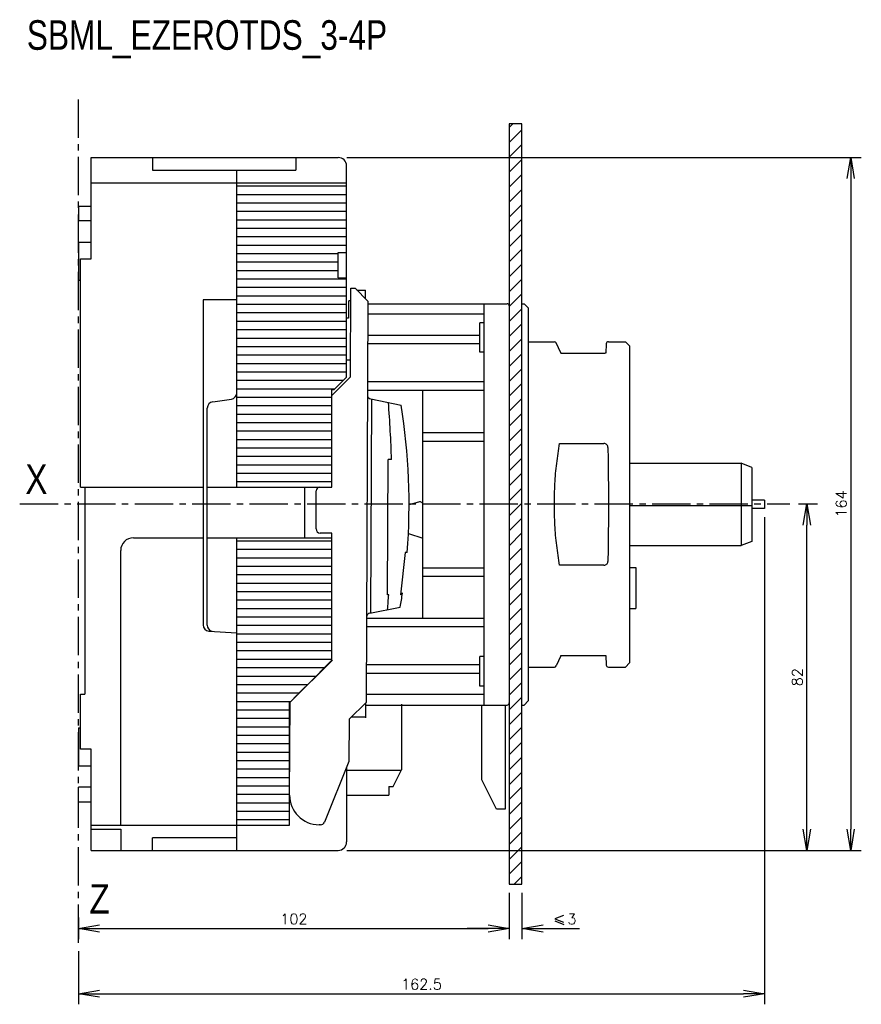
# Model space of a CAD drawing. Extents: x -741 to 1164, y -3289 to 616.
# Tile 58 of 65: x 98 to 297, y -114 to 119. Entities that reach past the tile are written whole.
import ezdxf

# ---------------------------------------------------------------- set-up
doc = ezdxf.new("R2010")
doc.units = 0
doc.header["$LTSCALE"] = 1.21
doc.header["$MEASUREMENT"] = 0
doc.linetypes.add('AXES2', pattern=[1.125, 0.75, -0.125, 0.125, -0.125])
doc.layers.get('0').update_dxf_attribs({"linetype": 'CONTINUOUS'})
doc.layers.get('Defpoints').update_dxf_attribs({"linetype": 'CONTINUOUS'})
for name, color, linetype in [('AXE', 80, 'AXES2'), ('COTATION1', 50, 'CONTINUOUS'), ('HACHURES1', 130, 'CONTINUOUS')]:
    doc.layers.add(name, color=color, linetype=linetype)
doc.styles.add('ROMANS', font='romans.shx')
doc.styles.get("Standard").update_dxf_attribs({"font": 'txt', "width": 0.8})
doc.dimstyles.new('SC_DEFAUT', dxfattribs={"dimscale": 0, "dimtxt": 2.5, "dimasz": 5, "dimexe": 2.5, "dimexo": 2, "dimgap": 1, "dimtad": 1, "dimdec": 4, "dimzin": 12, "dimdsep": 46, "dimtxsty": 'ROMANS', "dimblk1": 'OPEN', "dimblk2": 'OPEN', "dimsah": 1, "dimcen": 0, "dimadec": 0, "dimazin": 0, "dimtfac": 1, "dimtdec": 4, "dimtofl": 0, "dimtmove": 0, "dimatfit": 3, "dimldrblk": 'OPEN', "dimfxl": 0, "dimtolj": 1, "dimtzin": 12, "dimarcsym": 0})

# ---------------------------------------------------------------- blocks, each defined once
blk = doc.blocks.new('_OPEN')
at = {"color": 0, "linetype": 'ByBlock'}
for p, q in [((-1, 0.167), (0, 0)), ((0, 0), (-1, -0.167)), ((0, 0), (-1, 0))]:
    blk.add_line(p, q, dxfattribs=at)
blk = doc.blocks.new('*D89')
at = {"layer": 'COTATION1', "color": 0, "lineweight": -2}
for p, q in [((274.32, 1.45), (274.32, -113.87)), ((111.9, -101.33), (111.9, -113.87)), ((116.9, -111.37), (269.32, -111.37))]:
    blk.add_line(p, q, dxfattribs=at)
at = {"layer": 'Defpoints', "color": 0}
for p in [(274.32, 3.45), (111.9, -99.33), (274.32, -111.37)]:
    blk.add_point(p, dxfattribs=at)
at = {"layer": 'COTATION1', "color": 0, "lineweight": -2, "xscale": 5, "yscale": 5, "zscale": 5, "rotation": 180}
blk.add_blockref('_OPEN', (111.9, -111.37), dxfattribs=at)
at = {"layer": 'COTATION1', "color": 0, "lineweight": -2, "xscale": 5, "yscale": 5, "zscale": 5}
blk.add_blockref('_OPEN', (274.32, -111.37), dxfattribs=at)
at = {"layer": 'COTATION1', "color": 0, "insert": (193.11, -109.12), "char_height": 2.5, "attachment_point": 5, "style": 'ROMANS'}
blk.add_mtext('\\A1;162.5', dxfattribs=at)
blk = doc.blocks.new('*D90')
at = {"layer": 'COTATION1', "color": 0, "lineweight": -2}
for p, q in [((175.4, 86.55), (297.25, 86.55)), ((294.75, 81.55), (294.75, -72.45)), ((175.4, -77.45), (297.25, -77.45))]:
    blk.add_line(p, q, dxfattribs=at)
at = {"layer": 'Defpoints', "color": 0}
for p in [(173.4, 86.55), (173.4, -77.45), (294.75, -77.45)]:
    blk.add_point(p, dxfattribs=at)
at = {"layer": 'COTATION1', "color": 0, "lineweight": -2, "xscale": 5, "yscale": 5, "zscale": 5}
for p, rotation in [((294.75, 86.55), 90), ((294.75, -77.45), 270)]:
    blk.add_blockref('_OPEN', p, dxfattribs=dict(at, rotation=rotation))
at = {"layer": 'COTATION1', "color": 0, "insert": (292.5, 4.55), "char_height": 2.5, "attachment_point": 5, "rotation": 90, "style": 'ROMANS'}
blk.add_mtext('\\A1;164', dxfattribs=at)
blk = doc.blocks.new('*D91')
at = {"layer": 'COTATION1', "color": 0, "lineweight": -2}
for p, q in [((282.36, 4.55), (286.85, 4.55)), ((284.35, -72.45), (284.35, -0.45)), ((175.4, -77.45), (286.85, -77.45))]:
    blk.add_line(p, q, dxfattribs=at)
at = {"layer": 'Defpoints', "color": 0}
for p in [(280.36, 4.55), (284.35, 4.55), (173.4, -77.45)]:
    blk.add_point(p, dxfattribs=at)
at = {"layer": 'COTATION1', "color": 0, "lineweight": -2, "xscale": 5, "yscale": 5, "zscale": 5}
for p, rotation in [((284.35, 4.55), 90), ((284.35, -77.45), 270)]:
    blk.add_blockref('_OPEN', p, dxfattribs=dict(at, rotation=rotation))
at = {"layer": 'COTATION1', "color": 0, "insert": (282.1, -36.45), "char_height": 2.5, "attachment_point": 5, "rotation": 90, "style": 'ROMANS'}
blk.add_mtext('\\A1;82', dxfattribs=at)
blk = doc.blocks.new('*D133')
at = {"layer": 'COTATION1', "color": 0, "lineweight": -2}
for p, q in [((213.9, -87.45), (213.9, -98.43)), ((111.9, -93.35), (111.9, -98.43)), ((116.9, -95.93), (208.9, -95.93))]:
    blk.add_line(p, q, dxfattribs=at)
at = {"layer": 'Defpoints', "color": 0}
for p in [(213.9, -85.45), (111.9, -91.35), (213.9, -95.93)]:
    blk.add_point(p, dxfattribs=at)
at = {"layer": 'COTATION1', "color": 0, "lineweight": -2, "xscale": 5, "yscale": 5, "zscale": 5, "rotation": 180}
blk.add_blockref('_OPEN', (111.9, -95.93), dxfattribs=at)
at = {"layer": 'COTATION1', "color": 0, "lineweight": -2, "xscale": 5, "yscale": 5, "zscale": 5}
blk.add_blockref('_OPEN', (213.9, -95.93), dxfattribs=at)
at = {"layer": 'COTATION1', "color": 0, "insert": (162.9, -93.68), "char_height": 2.5, "attachment_point": 5, "style": 'ROMANS'}
blk.add_mtext('\\A1;102', dxfattribs=at)
blk = doc.blocks.new('*D183')
at = {"layer": 'COTATION1', "color": 0, "lineweight": -2}
for p, q in [((213.9, -87.45), (213.9, -98.43)), ((216.9, -87.45), (216.9, -98.43)), ((208.9, -95.93), (203.9, -95.93)), ((221.9, -95.93), (230.56, -95.93))]:
    blk.add_line(p, q, dxfattribs=at)
at = {"layer": 'Defpoints', "color": 0}
for p in [(213.9, -85.45), (216.9, -85.45), (216.9, -95.93)]:
    blk.add_point(p, dxfattribs=at)
at = {"layer": 'COTATION1', "color": 0, "lineweight": -2, "xscale": 5, "yscale": 5, "zscale": 5}
blk.add_blockref('_OPEN', (213.9, -95.93), dxfattribs=at)
at = {"layer": 'COTATION1', "color": 0, "lineweight": -2, "xscale": 5, "yscale": 5, "zscale": 5, "rotation": 180}
blk.add_blockref('_OPEN', (216.9, -95.93), dxfattribs=at)
at = {"layer": 'COTATION1', "color": 0, "insert": (228.73, -93.68), "char_height": 2.5, "attachment_point": 5, "style": 'ROMANS'}
blk.add_mtext('\\A1;3', dxfattribs=at)
blk = doc.blocks.new('A$C5B106324')
at = {"color": 0, "linetype": 'ByBlock', "lineweight": -2}
for p, q in [((-1.22, 3.07), (-3.33, 2.32)), ((-3.33, 2.32), (-1.22, 1.5)), ((-3.3, 1.81), (-1.2, 0.97))]:
    blk.add_line(p, q, dxfattribs=at)

msp = doc.modelspace()

# ---------------------------------------------------------------- hatches: boundary and pattern name
at = {"layer": 'HACHURES1'}
h = msp.add_hatch(dxfattribs=at)
h.set_pattern_fill('ANSI31', color=256, scale=20, style=0)
h.set_pattern_definition([(45, (-462.4126, -667.4874), (-1.767767, 1.767767), [])])
h.paths.add_polyline_path([(213.89611, -85.44815), (216.89611, -85.44815), (216.89611, 94.55185), (213.89611, 94.55185)])

# ---------------------------------------------------------------- linework, layer by layer
for p, q in [((114.89611, 86.55185), (173.39611, 86.55185)), ((114.89611, 62.55185), (114.89611, 86.55185)), ((129.39611, 86.55185), (129.39611, 83.55185)), ((163.39611, 86.55185), (163.39611, 83.55185)), ((175.39611, 34.55185), (175.39611, 84.55185)), ((129.39611, 83.55185), (163.39611, 83.55185)), ((149.39611, 8.55185), (149.39611, 83.55185)), ((114.89611, 80.55185), (175.39611, 80.55185)), ((175.39611, 79.75185), (149.39611, 79.75185)), ((175.39611, 77.75185), (149.39611, 77.75185)), ((111.89611, 75.05185), (111.89611, 71.55185)), ((111.89611, 75.05185), (114.89611, 75.05185)), ((175.39611, 75.75185), (149.39611, 75.75185)), ((175.39611, 73.75185), (149.39611, 73.75185)), ((114.89611, 71.55185), (111.89611, 71.55185)), ((175.39611, 71.75185), (149.39611, 71.75185)), ((175.39611, 69.75185), (149.39611, 69.75185)), ((175.39611, 67.75185), (149.39611, 67.75185)), ((111.89611, 66.55185), (111.89611, 57.55185)), ((111.89611, 66.55185), (114.89611, 66.55185)), ((175.39611, 65.75185), (149.39611, 65.75185)), ((173.39611, 63.75185), (149.39611, 63.75185)), ((173.39611, 64.05185), (175.39611, 64.05185)), ((173.39611, 58.05185), (173.39611, 64.05185)), ((112.39611, 8.55185), (112.39611, 62.55185)), ((112.39611, 62.55185), (114.89611, 62.55185)), ((173.39611, 61.75185), (149.39611, 61.75185)), ((173.39611, 59.75185), (149.39611, 59.75185)), ((111.89611, 57.55185), (112.39611, 57.55185)), ((175.39611, 57.75185), (149.39611, 57.75185)), ((173.39611, 58.05185), (175.39611, 58.05185)), ((175.39611, 55.75185), (149.39611, 55.75185)), ((175.39611, 53.75185), (149.39611, 53.75185)), ((176.3108, 34.60263), (176.3979, 55.60245)), ((176.3979, 55.60245), (177.39789, 55.5983)), ((176.3979, 55.60245), (177.39789, 55.5983)), ((177.39789, 55.5983), (180.38542, 52.58589)), ((177.39789, 55.5983), (180.38542, 52.58589)), ((177.84066, 55.15185), (179.89611, 55.15185)), ((179.89611, 53.07928), (179.89611, 55.15185)), ((179.89611, 53.07928), (179.89611, 54.95185)), ((149.39611, 52.89674), (141.39611, 52.89674)), ((141.39611, 52.89674), (141.39611, -24.03897)), ((175.39611, 51.75185), (149.39611, 51.75185)), ((176.38546, 52.60248), (175.88546, 52.60455)), ((175.90292, 48.50444), (175.88546, 52.60455)), ((180.38542, 52.58589), (179.9914, -42.4133)), ((180.38542, 52.58589), (179.9914, -42.4133)), ((180.38542, 52.58589), (179.9914, -42.4133)), ((180.38279, 51.95185), (213.39611, 51.95185)), ((207.89611, 51.95185), (207.89611, -43.04815)), ((213.89611, 51.95185), (213.89611, -43.04815)), ((216.89611, 51.95185), (217.39611, 51.95185)), ((218.39611, 50.95185), (217.39611, 51.95185)), ((175.39611, 49.75185), (149.39611, 49.75185)), ((207.89611, 49.45185), (180.37242, 49.45185)), ((218.39611, 50.95185), (218.39611, -42.04815)), ((175.39611, 47.75185), (149.39611, 47.75185)), ((175.86845, 48.50459), (175.39611, 48.50655)), ((207.89611, 47.45185), (206.89611, 47.45185)), ((206.89611, 40.45185), (206.89611, 47.45185)), ((175.39611, 45.75185), (149.39611, 45.75185)), ((206.89611, 44.45185), (180.35168, 44.45185)), ((175.39611, 43.75185), (149.39611, 43.75185)), ((206.89611, 42.45185), (180.34339, 42.45185)), ((218.39611, 42.95185), (224.57283, 42.95185)), ((226.08471, 40.3105), (225.02882, 42.65694)), ((236.87236, 42.47682), (236.76217, 40.25507)), ((237.37173, 42.95185), (241.39611, 42.95185)), ((241.39611, 42.95185), (242.39611, 41.95185)), ((242.39611, 41.95144), (242.39611, -33.04804)), ((175.39611, 41.75185), (149.39611, 41.75185)), ((175.39611, 39.75185), (149.39611, 39.75185)), ((207.89611, 40.45185), (206.89611, 40.45185)), ((226.09078, 40.29939), (226.08468, 40.31058)), ((236.25076, 40.186), (226.28586, 40.186)), ((175.39611, 37.75185), (149.39611, 37.75185)), ((176.32718, 38.55185), (175.39611, 38.55185)), ((175.39611, 35.75185), (149.39611, 35.75185)), ((174.59611, 33.75185), (149.39611, 33.75185)), ((171.89611, 30.22441), (176.3108, 34.60263)), ((172.39611, 31.55185), (175.39611, 34.55185)), ((207.89611, 33.45185), (180.30606, 33.45185)), ((172.59611, 31.75185), (149.39611, 31.75185)), ((171.89611, 8.55185), (171.89611, 31.55185)), ((172.39611, 31.55185), (171.89611, 31.55185)), ((180.29776, 31.45185), (207.89611, 31.45185)), ((193.39611, -22.54815), (193.39611, 31.45185)), ((143.68398, 28.73583), (148.10824, 29.36787)), ((171.89611, 29.75185), (149.39611, 29.75185)), ((181.28919, 29.38194), (181.07932, -21.21763)), ((181.09324, 29.42198), (188.28332, 27.95292)), ((181.09324, 29.42198), (188.28332, 27.95292)), ((181.09324, 29.42198), (188.28332, 27.95292)), ((142.39611, -24.14721), (142.39611, 27.25091)), ((171.89611, 27.75185), (149.39611, 27.75185)), ((171.89611, 25.75185), (149.39611, 25.75185)), ((171.89611, 23.75185), (149.39611, 23.75185)), ((171.89611, 21.75185), (149.39611, 21.75185)), ((193.39611, 21.45185), (207.89611, 21.45185)), ((171.89611, 19.75185), (149.39611, 19.75185)), ((193.39611, 19.45185), (207.89611, 19.45185)), ((225.81745, 18.87129), (236.25076, 18.87129)), ((171.89611, 17.75185), (149.39611, 17.75185)), ((171.89611, 15.75185), (149.39611, 15.75185)), ((185.09712, -16.93425), (185.22984, 15.06547)), ((185.09712, -16.93425), (185.22984, 15.06547)), ((185.09712, -16.93425), (185.22984, 15.06547)), ((186.02852, 15.06216), (185.22984, 15.06547)), ((186.02852, 15.06216), (185.22984, 15.06547)), ((186.02852, 15.06216), (185.22984, 15.06547)), ((242.39611, 14.20185), (268.82437, 14.20185)), ((268.82437, 14.20185), (268.82437, -5.29815)), ((271.32437, 13.20185), (268.82437, 14.20185)), ((171.89611, 13.75185), (149.39611, 13.75185)), ((171.89611, 11.75185), (149.39611, 11.75185)), ((271.32437, 13.20185), (271.32437, -4.29815)), ((171.89611, 9.75185), (149.39611, 9.75185)), ((112.39611, 8.55185), (141.39611, 8.55185)), ((113.39611, 8.55185), (113.39611, -40.44815)), ((142.39611, 8.55185), (171.89611, 8.55185)), ((165.39611, 8.55185), (165.39611, -3.44815)), ((168.16155, -1.36388), (168.19888, 7.63605)), ((192.66445, 5.05348), (190.18508, 4.334)), ((192.66443, 5.05347), (190.18508, 4.334)), ((192.66443, 5.05347), (190.18508, 4.334)), ((193.39611, 4.74299), (192.85196, 5.03386)), ((193.39611, 4.74299), (192.85196, 5.03386)), ((274.32437, 5.45185), (271.32437, 5.45185)), ((274.32437, 5.45185), (274.32437, 3.45185)), ((242.39611, 4.20185), (271.32437, 4.20185)), ((274.32437, 3.45185), (271.32437, 3.45185)), ((124.89611, -3.44815), (141.39611, -3.44815)), ((142.39611, -3.44815), (171.89611, -3.44815)), ((149.39611, -77.44815), (149.39611, -3.44815)), ((171.89611, -4.24815), (149.39611, -4.24815)), ((171.90054, -2.37939), (169.1574, -2.36802)), ((171.89611, -32.44815), (171.90054, -2.37939)), ((190.0113, -2.43302), (193.39611, -3.57634)), ((190.0113, -2.43302), (193.39611, -3.57634)), ((271.32437, -4.29815), (268.82437, -5.29815)), ((121.89611, -71.44815), (121.89611, -6.44815)), ((171.89611, -6.24815), (149.39611, -6.24815)), ((189.25856, -6.95143), (188.17487, -16.94702)), ((189.25856, -6.95143), (188.17487, -16.94702)), ((189.25856, -6.95143), (188.17487, -16.94702)), ((189.71722, -6.95333), (189.25856, -6.95143)), ((189.71722, -6.95333), (189.25856, -6.95143)), ((189.71722, -6.95333), (189.25856, -6.95143)), ((242.39611, -5.29815), (268.82437, -5.29815)), ((171.89611, -8.24815), (149.39611, -8.24815)), ((171.89611, -10.24815), (149.39611, -10.24815)), ((193.39611, -10.54815), (207.89611, -10.54815)), ((236.25076, -9.96759), (225.81747, -9.96759)), ((242.39611, -10.46667), (243.82437, -10.46667)), ((243.82437, -10.46697), (243.82437, -20.16077)), ((171.89611, -12.24815), (149.39611, -12.24815)), ((193.39611, -12.54815), (207.89611, -12.54815)), ((171.89611, -14.24815), (149.39611, -14.24815)), ((171.89611, -16.24815), (149.39611, -16.24815)), ((171.89611, -18.24815), (149.39611, -18.24815)), ((185.36275, -16.93535), (185.09712, -16.93425)), ((185.36275, -16.93535), (185.09712, -16.93425)), ((185.36275, -16.93535), (185.09712, -16.93425)), ((188.61404, -16.55936), (188.17487, -16.94702)), ((188.61404, -16.55936), (188.17487, -16.94702)), ((188.61404, -16.55936), (188.17487, -16.94702)), ((171.89611, -20.24815), (149.39611, -20.24815)), ((180.88304, -21.25603), (188.08507, -19.84667)), ((180.88304, -21.25603), (188.08507, -19.84667)), ((180.88304, -21.25603), (188.08507, -19.84667)), ((242.39611, -20.16107), (243.82437, -20.16107)), ((171.89611, -22.24815), (149.39611, -22.24815)), ((207.89611, -22.54815), (180.07379, -22.54815)), ((142.80254, -25.53605), (149.39611, -25.94815)), ((171.89611, -24.24815), (149.39611, -24.24815)), ((207.89611, -24.54815), (180.0655, -24.54815)), ((171.89611, -26.24815), (149.39611, -26.24815)), ((171.89611, -28.24815), (149.39611, -28.24815)), ((171.89611, -30.24815), (149.39611, -30.24815)), ((171.89611, -32.24815), (149.39611, -32.24815)), ((161.99155, -42.33864), (172.03294, -32.3802)), ((166.09611, -38.24815), (171.89611, -32.44815)), ((207.89611, -31.54815), (206.89611, -31.54815)), ((206.89611, -38.54815), (206.89611, -31.54815)), ((226.0847, -31.40684), (225.02878, -33.75332)), ((226.27097, -31.28358), (236.25076, -31.2823)), ((236.76248, -31.3504), (236.87235, -33.5731)), ((170.09611, -34.24815), (149.39611, -34.24815)), ((206.89611, -33.54815), (180.02817, -33.54815)), ((218.39611, -34.04815), (224.58711, -34.04815)), ((237.37172, -34.04815), (241.39611, -34.04815)), ((241.39611, -34.04815), (242.39611, -33.04815)), ((168.09611, -36.24815), (149.39611, -36.24815)), ((206.89611, -35.54815), (180.01987, -35.54815)), ((166.09611, -38.24815), (149.39611, -38.24815)), ((164.09611, -40.24815), (165.59611, -38.74815)), ((207.89611, -38.54815), (206.89611, -38.54815)), ((112.39611, -40.44815), (113.39611, -40.44815)), ((112.39611, -53.44815), (112.39611, -40.44815)), ((164.09611, -40.24815), (149.39611, -40.24815)), ((162.09611, -42.24815), (163.6943, -40.64995)), ((207.89611, -40.54815), (179.99913, -40.54815)), ((162.09611, -42.24815), (149.39611, -42.24815)), ((161.89611, -44.24815), (149.39611, -44.24815)), ((161.89611, -42.44815), (161.99859, -42.34567)), ((161.89611, -62.24815), (161.89611, -42.44815)), ((161.90031, -64.33845), (161.99155, -42.33864)), ((179.9914, -42.4133), (175.97484, -46.39667)), ((179.9914, -42.4133), (175.97484, -46.39667)), ((179.89611, -42.5078), (179.89611, -46.04815)), ((179.89611, -42.5078), (179.89611, -45.84815)), ((179.89611, -43.04815), (213.39611, -43.04815)), ((188.39611, -42.84815), (188.39611, -58.34815)), ((207.39611, -60.70324), (207.39611, -43.04815)), ((212.89611, -43.04815), (212.89611, -67.70324)), ((216.89611, -43.04815), (217.39611, -43.04815)), ((218.39611, -42.04815), (217.39611, -43.04815)), ((161.89611, -46.24815), (149.39611, -46.24815)), ((175.97484, -46.39667), (175.93337, -56.39658)), ((175.97484, -46.39667), (175.93337, -56.39658)), ((176.52793, -45.84815), (179.89611, -45.84815)), ((111.89611, -48.44815), (112.39611, -48.44815)), ((111.89611, -48.44815), (111.89611, -57.44815)), ((161.89611, -48.24815), (149.39611, -48.24815)), ((161.89611, -50.24815), (149.39611, -50.24815)), ((114.89611, -53.44815), (112.39611, -53.44815)), ((114.89611, -77.44815), (114.89611, -53.44815)), ((161.89611, -52.24815), (149.39611, -52.24815)), ((161.89611, -54.24815), (149.39611, -54.24815)), ((111.89611, -57.44815), (114.89611, -57.44815)), ((161.89611, -56.24815), (149.39611, -56.24815)), ((161.89611, -58.24815), (149.39611, -58.24815)), ((175.93337, -56.39658), (170.12525, -70.74401)), ((175.39611, -57.72374), (175.39611, -75.44815)), ((161.89611, -60.24815), (149.39611, -60.24815)), ((175.39611, -58.44815), (188.34611, -58.44815)), ((186.39611, -62.34815), (188.39611, -58.34815)), ((114.89611, -62.44815), (111.89611, -62.44815)), ((111.89611, -65.94815), (111.89611, -62.44815)), ((161.89611, -62.24815), (149.39611, -62.24815)), ((161.89611, -64.24815), (161.89611, -62.74815)), ((185.39611, -62.34815), (186.39611, -62.34815)), ((185.39611, -62.34815), (185.39611, -64.34815)), ((210.89611, -67.70324), (207.39611, -60.70324)), ((161.89611, -64.24815), (149.39611, -64.24815)), ((161.89611, -71.44815), (161.89611, -64.33845)), ((175.39611, -64.34815), (185.39611, -64.34815)), ((111.89611, -65.94815), (114.89611, -65.94815)), ((161.89611, -66.24815), (149.39611, -66.24815)), ((161.89611, -68.24815), (149.39611, -68.24815)), ((212.89611, -67.70324), (210.89611, -67.70324)), ((114.89611, -71.44815), (161.89611, -71.44815)), ((161.89611, -70.24815), (149.39611, -70.24815)), ((169.19418, -71.36876), (168.87121, -71.36742)), ((114.89611, -72.44815), (121.89611, -72.44815)), ((121.89611, -72.44815), (121.89611, -77.44815)), ((149.39611, -74.44815), (129.39611, -74.44815)), ((129.39611, -77.44815), (129.39611, -74.44815)), ((114.89611, -77.44815), (173.39611, -77.44815))]:
    msp.add_line(p, q)
msp.add_lwpolyline([(213.89611, -85.44815), (216.89611, -85.44815), (216.89611, 94.55185), (213.89611, 94.55185)], close=True)
for centre, radius, start, end in [((173.39611, 84.55185), 2, 0, 90), ((213.39611, 51.45185), 0.5, 0, 90), ((224.57281, 42.45185), 0.5, 24.2277453, 90), ((237.37173, 42.45185), 0.5, 90.0000003, 177.1375948), ((147.89611, 30.85279), 1.5, 278.1301024, 0), ((181.29342, 30.40173), 1, 179.7623594, 258.452427), ((181.29342, 30.40173), 1, 179.7623594, 258.452427), ((181.29342, 30.40173), 1, 179.7623594, 258.452427), ((143.89611, 27.25091), 1.5, 98.1301024, 180), ((-114.4382, 5.30829), 300.625, 1.8593051, 4.4369712), ((-114.4382, 5.30829), 300.625, 1.8593051, 4.4369712), ((-114.4382, 5.30829), 300.625, 1.8593051, 4.4369712), ((46.38291, 4.64126), 143.8025, 355.375302, 9.3293213), ((46.38291, 4.64126), 143.8025, 355.375302, 9.3293213), ((46.38291, 4.64126), 143.8025, 355.375302, 9.3293213), ((169.09122, 7.67701), 0.89328, 101.6628201, 182.6286777), ((192.7341, 4.81338), 0.25, 61.8738088, 106.1821129), ((192.7341, 4.81338), 0.25, 61.8738088, 106.1821129), ((169.16155, -1.36802), 1, 179.7623594, 269.7623594), ((124.89611, -6.44815), 3, 90, 180), ((-114.4382, 5.30829), 300.625, 355.0877477, 355.7567309), ((-114.4382, 5.30829), 300.625, 355.0877477, 355.7567309), ((-114.4382, 5.30829), 300.625, 355.0877477, 355.7567309), ((46.38291, 4.64126), 143.8025, 350.1953975, 351.5220533), ((46.38291, 4.64126), 143.8025, 350.1953975, 351.5220533), ((46.38291, 4.64126), 143.8025, 350.1953975, 351.5220533), ((181.07509, -22.23742), 1, 101.0722919, 179.7623594), ((181.07509, -22.23742), 1, 101.0722919, 179.7623594), ((181.07509, -22.23742), 1, 101.0722919, 179.7623594), ((142.89611, -24.03897), 1.5, 180, 266.4236656), ((143.89611, -24.14721), 1.5, 180, 252.2528614), ((224.57282, -33.54814), 0.5, 270.0000259, 335.7722547), ((237.37173, -33.54813), 0.5, 182.8624052, 269.9999962), ((213.39611, -42.54815), 0.5, 270, 0), ((168.90025, -64.36748), 7, 179.7623594, 269.7623594), ((169.19833, -70.36877), 1, 269.7623594, 337.96095), ((173.39611, -75.44815), 2, 270, 0)]:
    msp.add_arc(centre, radius, start, end)
for points in [[(226.28664, 40.18522), (226.29028, 40.18609), (226.26666, 40.18754), (226.22143, 40.19904), (226.16918, 40.2244), (226.12373, 40.25956), (226.09405, 40.29433), (226.09114, 40.29959)], [(226.1937, 40.21091), (226.16681, 40.22587)], [(236.46893, 40.19717), (236.25076, 40.18587)], [(236.76217, 40.25507), (236.46893, 40.19717)], [(225.81747, -9.96759), (225.12614, -5.26262), (224.71117, -0.43545), (224.57283, 4.45203), (224.71112, 9.33845), (225.12597, 14.16495), (225.81745, 18.87129)], [(237.25119, 17.94473), (237.19656, 18.23701), (237.05112, 18.49532), (236.83136, 18.69698), (236.55652, 18.82636), (236.25076, 18.87129)], [(237.25119, 17.94473), (237.31786, 13.55474), (237.35822, 9.03576), (237.37173, 4.45177), (237.35821, -0.13222), (237.31786, -4.65115), (237.25125, -9.04074)], [(236.25076, -9.96759), (236.55708, -9.92252), (236.83229, -9.79267), (237.05184, -9.59071), (237.19675, -9.33273), (237.25125, -9.04074)], [(226.08495, -31.40711), (226.09421, -31.39042), (226.0966, -31.3864)], [(226.0966, -31.3864), (226.1069, -31.37219)], [(226.1069, -31.37219), (226.12422, -31.35541), (226.13661, -31.34477)], [(226.13661, -31.34477), (226.15529, -31.33006)], [(226.15529, -31.33006), (226.17009, -31.32016), (226.19841, -31.30549)], [(226.19841, -31.30549), (226.21622, -31.29769)], [(226.21622, -31.29769), (226.22259, -31.29495), (226.26768, -31.28371), (226.27097, -31.28358)], [(236.25076, -31.28227), (236.47317, -31.29391)]]:
    msp.add_spline(points, degree=3)
msp.add_open_spline([(236.47317, -31.29391), (236.53541, -31.30299), (236.63238, -31.31712), (236.72947, -31.33844), (236.76248, -31.3504)], degree=3, knots=[0, 0, 0, 0, 0.1892132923, 0.2947491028, 0.2947491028, 0.2947491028, 0.2947491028])
at = {"layer": 'AXE', "ltscale": 10}
for p, q in [((111.89611, -99.33368), (111.89611, 101.65795)), ((97.98084, 4.55185), (280.36175, 4.55185))]:
    msp.add_line(p, q, dxfattribs=at)

# ---------------------------------------------------------------- block references
at = {"layer": 'COTATION1'}
msp.add_blockref('A$C5B106324', (227.99407, -95.93087), dxfattribs=at)

# ---------------------------------------------------------------- texts
at = {"insert": (99.67045, 119.04464), "char_height": 7, "width": 122.1555, "attachment_point": 1}
msp.add_mtext('SBML_EZEROTDS_3-4P', dxfattribs=at)
at = {"layer": 'AXE', "ltscale": 10, "char_height": 7, "attachment_point": 5}
for s, insert, width in [('{\\fArial|b0|i0|c0|p34;X}', (101.9348, 10.4304), 5.6343503), ('{\\fArial|b0|i0|c0|p34;Z}', (116.88749, -88.94115), 6.7101262)]:
    msp.add_mtext(s, dxfattribs=dict(at, insert=insert, width=width))

# ---------------------------------------------------------------- dimensions: what is measured, and where the dimension line sits
at = {"layer": 'COTATION1'}
for base, p1, p2, picture, middle in [((294.74983, -77.44815), (173.39611, 86.55185), (173.39611, -77.44815), '*D90', (292.49983, 4.55185)), ((284.34999, 4.55185), (173.39611, -77.44815), (280.36175, 4.55185), '*D91', (282.09999, -36.44815))]:
    dim = msp.add_linear_dim(base=base, p1=p1, p2=p2, angle=90, dimstyle='SC_DEFAUT', override={"dimscale": 1, "dimdec": 1}, dxfattribs=at)
    dim.commit()
    dim.dimension.update_dxf_attribs({"geometry": picture, "text_midpoint": middle})
dim = msp.add_linear_dim(base=(274.32437, -111.37029), p1=(111.89611, -99.33368), p2=(274.32437, 3.45185), text='162.5', dimstyle='SC_DEFAUT', override={"dimscale": 1, "dimdec": 1}, dxfattribs=at)
dim.commit()
dim.dimension.update_dxf_attribs({"geometry": '*D89', "text_midpoint": (193.11024, -109.12029)})
for base, p1, p2, picture, middle in [((213.89611, -95.92967), (111.89611, -91.3523), (213.89611, -85.44815), '*D133', (162.89611, -93.67967)), ((216.89611, -95.93087), (213.89611, -85.44815), (216.89611, -85.44815), '*D183', (228.72944, -93.68087))]:
    dim = msp.add_linear_dim(base=base, p1=p1, p2=p2, dimstyle='SC_DEFAUT', override={"dimscale": 1}, dxfattribs=at)
    dim.commit()
    dim.dimension.update_dxf_attribs({"geometry": picture, "text_midpoint": middle})

doc.saveas('drawing.dxf')
